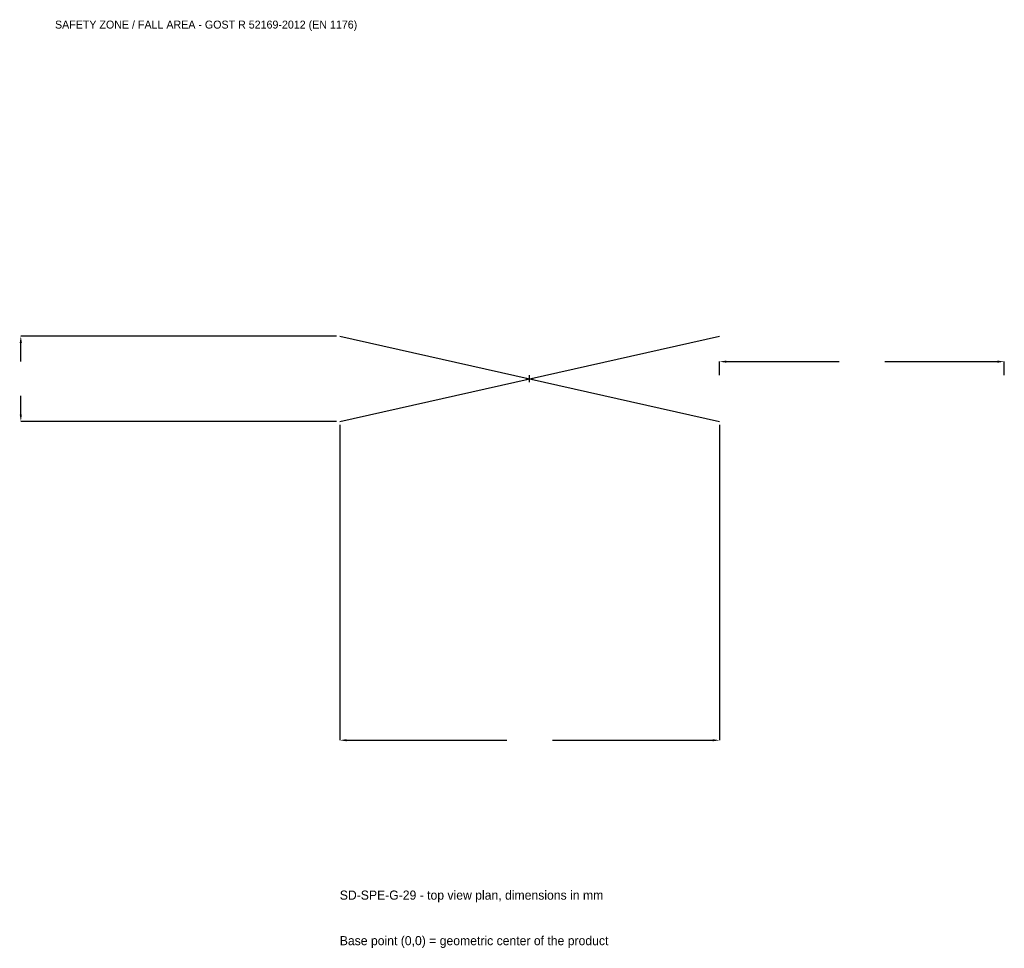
# Model space of a CAD drawing. Extents: x -2686 to 2500, y -3001 to 1892.
import ezdxf

# ---------------------------------------------------------------- set-up
doc = ezdxf.new("R2010")
doc.units = 0
for name, color, linetype in [('GP_MAF_zona_bezopasnosti', 1, 'Continuous'), ('ZSK_DANNYE', 3, 'Continuous'), ('ZSK_KONTUR', 7, 'Continuous'), ('ZSK_RAZMERY', 8, 'Continuous')]:
    doc.layers.add(name, color=color, linetype=linetype)
doc.dimstyles.new('ORION', dxfattribs={"dimtxt": 60, "dimasz": 36, "dimexe": 1.25, "dimexo": 18, "dimtad": 1, "dimcen": 2.5, "dimazin": 3, "dimtfac": 1, "dimtmove": 0, "dimatfit": 3})

# ---------------------------------------------------------------- blocks, each defined once
blk = doc.blocks.new('_CLOSEDFILLED')
at = {"color": 0, "linetype": 'BYBLOCK'}
blk.add_solid([(-1, 0.16), (0, 0), (-1, -0.16)], dxfattribs=at)
blk = doc.blocks.new('*D1')
for p, q in [((-1000, -243), (-1000, -1905)), ((1000, -243), (1000, -1905)), ((-964, -1905), (-120, -1905)), ((120, -1905), (964, -1905))]:
    blk.add_line(p, q)
at = {"layer": 'Defpoints'}
for p in [(-1000, -225), (1000, -225), (-1000, -1905)]:
    blk.add_point(p, dxfattribs=at)
at = {"layer": 'ZSK_RAZMERY', "xscale": 36, "yscale": 36, "rotation": 180}
blk.add_blockref('_CLOSEDFILLED', (-1000, -1905), dxfattribs=at)
at = {"layer": 'ZSK_RAZMERY', "xscale": 36, "yscale": 36}
blk.add_blockref('_CLOSEDFILLED', (1000, -1905), dxfattribs=at)
blk = doc.blocks.new('*D2')
for p, q in [((-1018, 225), (-2680, 225)), ((-2680, 90), (-2680, 189)), ((-2680, -189), (-2680, -90)), ((-1018, -225), (-2680, -225))]:
    blk.add_line(p, q)
at = {"layer": 'Defpoints'}
for p in [(-1000, 225), (-2680, -225), (-1000, -225)]:
    blk.add_point(p, dxfattribs=at)
at = {"layer": 'ZSK_RAZMERY', "xscale": 36, "yscale": 36}
for p, rotation in [((-2680, 225), 90), ((-2680, -225), 270)]:
    blk.add_blockref('_CLOSEDFILLED', p, dxfattribs=dict(at, rotation=rotation))
blk = doc.blocks.new('*D3')
for p, q in [((1000, 18), (1000, 90)), ((1036, 90), (1630, 90)), ((1870, 90), (2464, 90)), ((2500, 18), (2500, 90))]:
    blk.add_line(p, q)
at = {"layer": 'Defpoints'}
for p in [(1000, 90), (1000, 0), (2500, 0)]:
    blk.add_point(p, dxfattribs=at)
at = {"layer": 'ZSK_RAZMERY', "xscale": 36, "yscale": 36, "rotation": 180}
blk.add_blockref('_CLOSEDFILLED', (1000, 90), dxfattribs=at)
at = {"layer": 'ZSK_RAZMERY', "xscale": 36, "yscale": 36}
blk.add_blockref('_CLOSEDFILLED', (2500, 90), dxfattribs=at)
blk = doc.blocks.new('B1')
at = {"layer": 'ZSK_KONTUR'}
for p, q in [((-1000, -225), (1000, 225)), ((-1000, 225), (1000, -225))]:
    blk.add_line(p, q, dxfattribs=at)
at = {"layer": 'ZSK_RAZMERY'}
for p, q in [((-18, 0), (18, 0)), ((0, -18), (0, 18))]:
    blk.add_line(p, q, dxfattribs=at)
at = {"layer": 'GP_MAF_zona_bezopasnosti', "color": 1}
blk.add_text('SAFETY ZONE / FALL AREA - GOST R 52169-2012 (EN 1176)', height=42, dxfattribs=at).set_placement((-2500, 1845))
at = {"layer": 'ZSK_RAZMERY'}
dim = blk.add_linear_dim(base=(-2680, -225), p1=(-1000, -225), p2=(-1000, 225), angle=90, dimstyle='ORION', dxfattribs=at)
dim.commit()
dim.dimension.update_dxf_attribs({"geometry": '*D2', "text_midpoint": (-2680, 0)})
for base, p1, p2, picture, middle in [((1000, 90), (1000, 0), (2500, 0), '*D3', (1750, 90)), ((-1000, -1905), (-1000, -225), (1000, -225), '*D1', (0, -1905))]:
    dim = blk.add_linear_dim(base=base, p1=p1, p2=p2, dimstyle='ORION', dxfattribs=at)
    dim.commit()
    dim.dimension.update_dxf_attribs({"geometry": picture, "text_midpoint": middle})

msp = doc.modelspace()

# ---------------------------------------------------------------- block references
msp.add_blockref('B1', (0, 0))

# ---------------------------------------------------------------- texts
at = {"layer": 'ZSK_DANNYE', "color": 3}
msp.add_text('SD-SPE-G-29 - top view plan, dimensions in mm', height=48, dxfattribs=at).set_placement((-1000, -2745))
at = {"layer": 'ZSK_DANNYE', "color": 7}
msp.add_text('Base point (0,0) = geometric center of the product', height=48, dxfattribs=at).set_placement((-1000, -2985))

doc.saveas('drawing.dxf')
